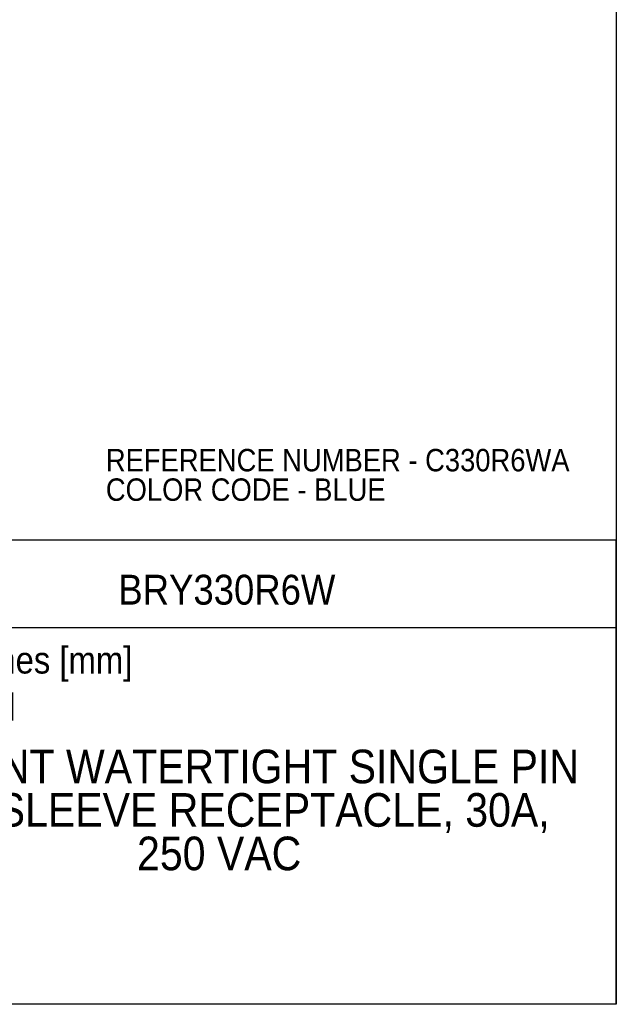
# Model space of a CAD drawing. Header units: inches. Extents: x 0 to 33, y 0 to 25.5.
# Tile 10 of 16: x 23 to 33, y 0 to 16.5. Entities that reach past the tile are written whole.
import ezdxf
from ezdxf.enums import TextEntityAlignment as Align

# ---------------------------------------------------------------- set-up
doc = ezdxf.new("R2010")
doc.units = ezdxf.units.IN
doc.header["$LTSCALE"] = 3
doc.header["$MEASUREMENT"] = 0
doc.linetypes.add('SLD-Solid', pattern=[0])
doc.layers.add('SLD-DEFPOINTS', color=7, linetype='Continuous')
doc.layers.add('TEXT', color=140, linetype='SLD-Solid', lineweight=25)
doc.styles.add('SLDTEXTSTYLE0', font='GOTHIC.TTF', dxfattribs={"width": 0.913})

# ---------------------------------------------------------------- blocks, each defined once
blk = doc.blocks.new('Block2')
at = {"color": 7, "linetype": 'SLD-Solid', "lineweight": 18}
for q in [(33, 25.5), (0, 0)]:
    blk.add_line((33, 0), q, dxfattribs=at)
blk = doc.blocks.new('SW_NOTE_0')
at = {"layer": 'TEXT', "color": 0, "insert": (0, 0.575), "char_height": 0.45, "attachment_point": 1, "style": 'SLDTEXTSTYLE0'}
blk.add_mtext('Scale: Full', dxfattribs=at)
blk = doc.blocks.new('SW_NOTE_0_1')
at = {"layer": 'TEXT', "color": 0, "insert": (0, 0.575), "char_height": 0.45, "attachment_point": 1, "style": 'SLDTEXTSTYLE0'}
blk.add_mtext('Units: inches [mm]', dxfattribs=at)
blk = doc.blocks.new('Block1')
at = {"layer": 'TEXT'}
for p, q in [((33, 7.767), (20.037, 7.767)), ((20.037, 0), (20.037, 7.767)), ((33, 0), (33, 7.767)), ((20.037, 6.307), (33, 6.307)), ((33, 0), (20.037, 0))]:
    blk.add_line(p, q, dxfattribs=at)
for name, p in [('SW_NOTE_0_1', (20.384, 5.41)), ('SW_NOTE_0', (20.384, 4.622))]:
    blk.add_blockref(name, p, dxfattribs=at)
at = {"layer": 'TEXT', "color": 140, "style": 'SLDTEXTSTYLE0', "width": 0.913}
for tag, height, p in [('AUTOATTR0', 0.5, (24.669, 6.538)), ('AUTOATTR1_0', 0.562, (20.815, 3.53)), ('AUTOATTR1_1', 0.562, (21.008, 2.803)), ('AUTOATTR1_2', 0.562, (24.981, 2.075))]:
    blk.add_attdef(tag, text='', height=height, dxfattribs=at).set_placement(p, align=Align.BOTTOM_LEFT)
blk = doc.blocks.new('SW_NOTE_0_2')
at = {"layer": 'TEXT', "color": 0, "char_height": 0.375, "attachment_point": 1, "style": 'SLDTEXTSTYLE0'}
for s, insert in [('REFERENCE NUMBER - C330R6WA', (0, 0.479)), ('COLOR CODE - BLUE', (0, -0.014))]:
    blk.add_mtext(s, dxfattribs=dict(at, insert=insert))

msp = doc.modelspace()

# ---------------------------------------------------------------- linework, layer by layer
at = {"color": 7, "linetype": 'SLD-Solid'}
for p, q in [((33, 25.5), (33, 0)), ((33, 0), (0, 0))]:
    msp.add_line(p, q, dxfattribs=at)

# ---------------------------------------------------------------- block references
at = {"layer": 'SLD-DEFPOINTS'}
msp.add_blockref('Block2', (0, 0), dxfattribs=at)
ref = msp.add_blockref('Block1', (0, 0), dxfattribs=at)
ref.add_attrib('AUTOATTR0', 'BRY330R6W', dxfattribs={"layer": 'TEXT', "height": 0.5, "style": 'SLDTEXTSTYLE0', "width": 0.913}).set_placement((24.669, 6.538), align=Align.BOTTOM_LEFT)
ref.add_attrib('AUTOATTR1_0', 'BRYANT WATERTIGHT SINGLE PIN ', dxfattribs={"layer": 'TEXT', "height": 0.5625, "style": 'SLDTEXTSTYLE0', "width": 0.913}).set_placement((20.815, 3.53), align=Align.BOTTOM_LEFT)
ref.add_attrib('AUTOATTR1_1', 'AND SLEEVE RECEPTACLE, 30A, ', dxfattribs={"layer": 'TEXT', "height": 0.5625, "style": 'SLDTEXTSTYLE0', "width": 0.913}).set_placement((21.008, 2.803), align=Align.BOTTOM_LEFT)
ref.add_attrib('AUTOATTR1_2', '250 VAC', dxfattribs={"layer": 'TEXT', "height": 0.5625, "style": 'SLDTEXTSTYLE0', "width": 0.913}).set_placement((24.981, 2.075), align=Align.BOTTOM_LEFT)
at = {"layer": 'TEXT'}
msp.add_blockref('SW_NOTE_0_2', (24.459, 8.814), dxfattribs=at)

doc.saveas('drawing.dxf')
